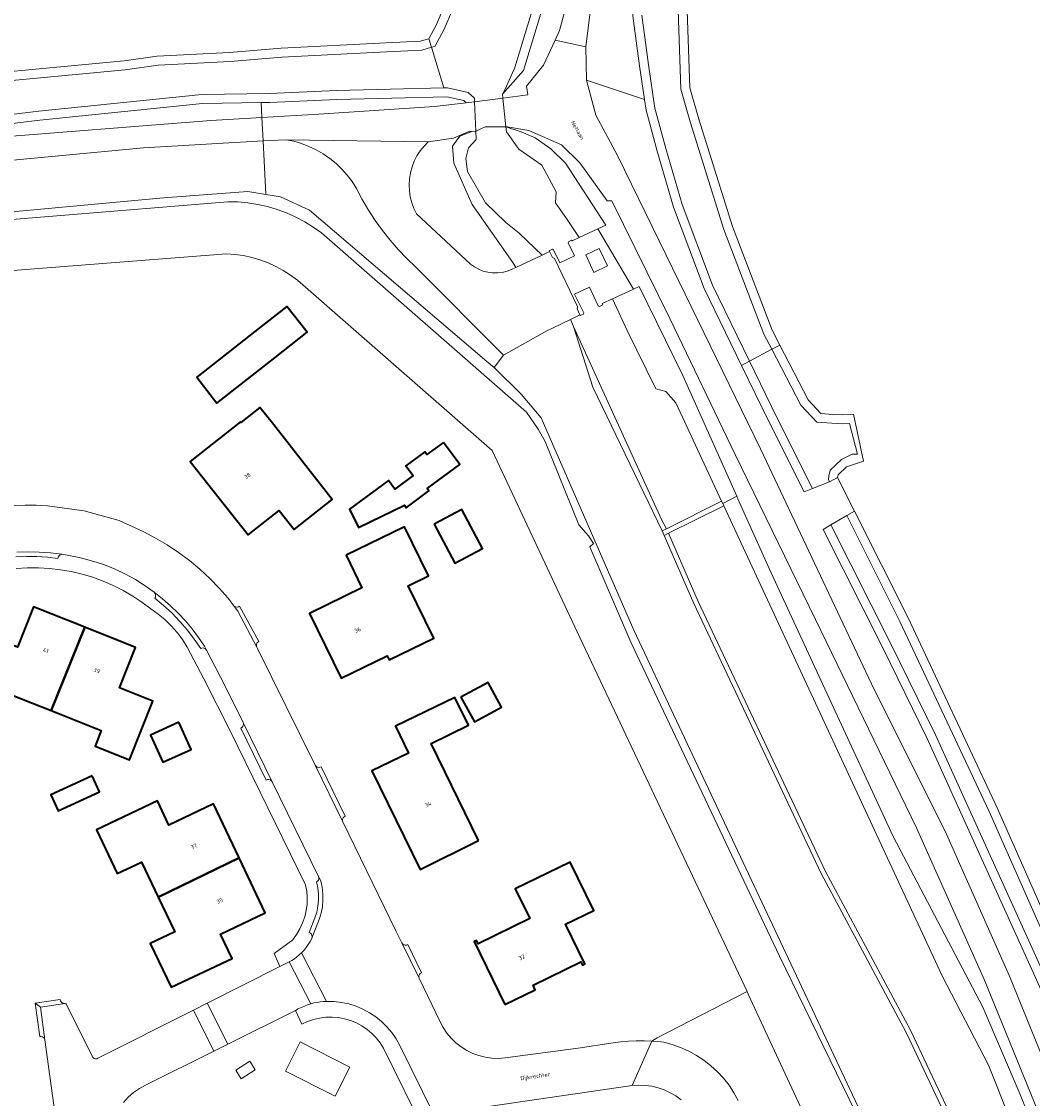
# Model space of a CAD drawing. Header units: metres. Extents: x 229229 to 231729, y 593167 to 595667.
# Tile 217 of 256: x 231338 to 231451, y 594066 to 594185. Entities that reach past the tile are written whole.
import ezdxf
from ezdxf.enums import TextEntityAlignment as Align

# ---------------------------------------------------------------- set-up
doc = ezdxf.new("R2010")
doc.units = ezdxf.units.M
for name, color, linetype, lineweight in [('B-WE-GR-BEPLANTING_CULTUUR_BOSPLANTSOEN-GV', 90, 'Continuous', 18), ('B-WE-GR-GRAS-GV', 60, 'Continuous', 13), ('B-WE-GR-GROENVOORZIENING-GV', 80, 'Continuous', 18), ('B-WE-KW-KUNSTWERK_DEK-GV', 170, 'Continuous', 18), ('B-WE-KW-KUNSTWERK_GEMAAL-GV', 170, 'Continuous', 18), ('B-WE-KW-KUNSTWERK_STUW-GV', 170, 'Continuous', 18), ('B-WE-OG-BEBOUWING-GV', 7, 'Continuous', 35), ('B-WE-OG-BEBOUWING-T18', 10, 'Continuous', 18), ('B-WE-OG-TERREIN_ERF-GV', 7, 'Continuous', 18), ('B-WE-OG-TOPOGRAFIE-T18', 10, 'Continuous', 18), ('B-WE-OG-WATER-GV', 130, 'Continuous', 18), ('B-WE-OG-WATER_SLOOT-GV', 120, 'Continuous', 18), ('B-WE-VH-ONVERHARD-GV', 252, 'Continuous', 18), ('B-WE-VH-VERHARDING_GESLOTEN-GV', 252, 'Continuous', 18), ('B-WE-VH-VERHARDING_OPEN-GV', 252, 'Continuous', 18)]:
    doc.layers.add(name, color=color, linetype=linetype, lineweight=lineweight)
doc.styles.add('NLCS-ISO-M250-T18', font='NLCS-ISO.ttf', dxfattribs={"height": 0.45})

msp = doc.modelspace()

# ---------------------------------------------------------------- linework, layer by layer
at = {"layer": 'B-WE-GR-BEPLANTING_CULTUUR_BOSPLANTSOEN-GV'}
msp.add_lwpolyline([(231252.286, 594170.9), (231261.408, 594171.835), (231282.953, 594175.107), (231295.698, 594176.487), (231303.098, 594176.552), (231312.276, 594177.203), (231321.564, 594177.918), (231325.867, 594178.701), (231349.515, 594180.936), (231353.195, 594181.462), (231361.25, 594181.874), (231366.999, 594182.36), (231378.665, 594182.958), (231382.473, 594183.14), (231383.411, 594183.404), (231384.22, 594184.902), (231385.11, 594186.999)], dxfattribs=at)
at = {"layer": 'B-WE-GR-GRAS-GV'}
for points in [[(231594.269, 594207.852), (231420.167, 594190.337), (231414.664, 594189.502), (231413.226, 594188.919), (231412.199, 594188.088), (231412.136, 594187.626), (231412.461, 594177.945), (231413.469, 594174.451), (231417.194, 594162.513), (231421.604, 594150.962), (231422.457, 594149.323), (231425.631, 594143.225), (231427.037, 594141.715), (231428.335, 594141.615), (231429.439, 594141.554), (231430.664, 594141.644), (231431.762, 594136.416), (231429.903, 594135.77), (231428.974, 594134.879), (231428.901, 594134.58), (231430.773, 594130.853), (231436.733, 594118.987), (231446.657, 594097.853), (231452.926, 594083.668)], [(231440.82, 594063.75), (231436.519, 594072.851), (231427.054, 594090.529), (231412.899, 594120.559), (231409.616, 594128.143), (231409.499, 594128.393), (231409.382, 594128.642), (231401.653, 594144.637), (231399.512, 594151.379), (231399.171, 594152.168), (231397.186, 594151.208), (231396.556, 594150.904), (231391.709, 594148.187), (231390.67, 594146.827), (231393.699, 594143.864), (231395.909, 594141.213), (231406.24, 594117.585), (231434.398, 594057.701)]]:
    msp.add_lwpolyline(points, dxfattribs=at)
at = {"layer": 'B-WE-GR-GROENVOORZIENING-GV'}
for points in [[(231451.341, 594266.693), (231419.622, 594264.383), (231393.935, 594179.864), (231391.621, 594177.226), (231391.668, 594176.773), (231394.429, 594177.179), (231394.289, 594178.132), (231396.182, 594180.455), (231397.491, 594183.246), (231397.975, 594184.316), (231401.549, 594197.551), (231407.751, 594216.727), (231412.792, 594236.304), (231415.694, 594244.558), (231417.156, 594248.913), (231418.751, 594252.226), (231421.857, 594255.652), (231425.032, 594258.472), (231429.007, 594260.847), (231432.377, 594262.116), (231436.898, 594263.249), (231443.053, 594264.044), (231466.921, 594264.098)], [(231454.002, 594261.863), (231445.23, 594261.548), (231439.16, 594261.051), (231432.764, 594259.472), (231427.664, 594257.257), (231423.702, 594253.822), (231420.059, 594248.638), (231413.486, 594228.214), (231405.924, 594202.666), (231401.596, 594188.2), (231400.887, 594182.496), (231400.943, 594178.809), (231407.414, 594176.627), (231406.866, 594180.377), (231406.11, 594185.934), (231406.071, 594189.508), (231406.592, 594191.895), (231408.074, 594193.794), (231407.334, 594195.041), (231414.463, 594222.676), (231419.782, 594241.908), (231423.6, 594247.637), (231430.484, 594254.285), (231467.886, 594256.504)], [(231452.989, 594074.37), (231449.444, 594082.223), (231438.872, 594105.54), (231433.954, 594115.568), (231427.282, 594128.797), (231428.145, 594129.306), (231429.909, 594130.346), (231430.773, 594130.853), (231428.901, 594134.58), (231428.013, 594134.12), (231426.101, 594133.361), (231425.167, 594132.99), (231421.247, 594140.822), (231418.213, 594147.053), (231414.048, 594155.608), (231410.658, 594164.651), (231408.835, 594170.907), (231407.585, 594175.456), (231407.414, 594176.627), (231400.943, 594178.809), (231402.008, 594174.918), (231404.395, 594170.401), (231409.834, 594159.337), (231420.306, 594137.794), (231432.995, 594110.922), (231440.852, 594095.244), (231448.014, 594079.091), (231452.299, 594068.609)], [(231451.224, 594064.019), (231445.235, 594078.65), (231437.689, 594095.628), (231426.423, 594118.797), (231417.507, 594137.161), (231410.27, 594152.186), (231403.794, 594165.38), (231403.276, 594165.38), (231400.203, 594169.614), (231398.173, 594171.609), (231394.545, 594173.183), (231392.119, 594173.606), (231391.991, 594173.605), (231393.684, 594173.041), (231395.267, 594172.367), (231396.996, 594171.169), (231398.61, 594169.566), (231403.108, 594162.646), (231402.226, 594162.239), (231406.181, 594155.545), (231406.82, 594155.841), (231411.675, 594145.942), (231417.693, 594132.496), (231417.812, 594132.229), (231421.283, 594124.474), (231435.068, 594094.662), (231445.064, 594075.67), (231449.191, 594065.942), (231452.893, 594056.692)], [(231204.211, 594151.864), (231353.912, 594165.69), (231363.291, 594166.392), (231365.284, 594166.077), (231364.978, 594172.029), (231351.678, 594171.273), (231337.126, 594169.898), (231332.72, 594169.445), (231309.078, 594167.453), (231309.148, 594166.871), (231296.711, 594165.963), (231296.61, 594166.401), (231280.603, 594164.871), (231254.402, 594161.44), (231229.174, 594159.279)], [(231430.119, 594053.081), (231418.953, 594077.102), (231418.82, 594077.383), (231408.813, 594072.245), (231408.215, 594071.892), (231408.88, 594071.836), (231409.548, 594071.755), (231410.504, 594071.501), (231411.436, 594071.171), (231412.338, 594070.767), (231413.205, 594070.292), (231414.03, 594069.748), (231414.809, 594069.139), (231415.536, 594068.469), (231416.207, 594067.742), (231416.816, 594066.964), (231417.361, 594066.139), (231417.838, 594065.273)], [(231383.022, 594061.686), (231378.378, 594071.104), (231378.004, 594071.693), (231377.572, 594072.241), (231377.086, 594072.741), (231376.551, 594073.189), (231375.973, 594073.58), (231375.358, 594073.909), (231374.712, 594074.173), (231374.043, 594074.37), (231373.357, 594074.496), (231372.661, 594074.552), (231371.964, 594074.536), (231371.272, 594074.448), (231370.592, 594074.29), (231369.933, 594074.063), (231369.3, 594073.769), (231368.571, 594075.276), (231361.054, 594071.538), (231359.493, 594070.762), (231351.904, 594066.988), (231351.218, 594066.601), (231350.573, 594066.147), (231349.978, 594065.63), (231349.437, 594065.057)]]:
    msp.add_lwpolyline(points, dxfattribs=at)
for points in [[(231364.844, 594174.635), (231364.758, 594176.304), (231358.224, 594176.194), (231340.157, 594174.342), (231331.828, 594173.338), (231311.918, 594171.562), (231294.667, 594171.114), (231279.626, 594169.318), (231269.241, 594167.405), (231262.845, 594166.761), (231236.276, 594163.947), (231220.866, 594163.669), (231201.643, 594161.632), (231200.754, 594161.609), (231200.754, 594160.586), (231200.752, 594160.261), (231229.341, 594161.897), (231255.54, 594164.232), (231275.621, 594166.855), (231290.722, 594168.86), (231307.298, 594169.918), (231333.716, 594172.303), (231359.178, 594174.31)], [(231364.758, 594176.304), (231364.844, 594174.635), (231371.172, 594174.997), (231384.04, 594175.85), (231387.57, 594176.277), (231387.304, 594176.517), (231385.407, 594176.952), (231373.186, 594176.656), (231365.716, 594176.32)], [(231388.247, 594164.962), (231386.201, 594169.548), (231386.047, 594171.458), (231386.868, 594172.578), (231388.206, 594173.077), (231387.978, 594173.107), (231386.166, 594172.344), (231383.358, 594171.949), (231382.886, 594171.467), (231382.466, 594170.939), (231382.102, 594170.371), (231381.797, 594169.77), (231381.555, 594169.14), (231381.378, 594168.489), (231381.269, 594167.823), (231381.227, 594167.15), (231381.254, 594166.476), (231381.35, 594165.808), (231381.513, 594165.154), (231381.741, 594164.519), (231382.033, 594163.911), (231388.059, 594158.335), (231388.495, 594158.019), (231388.967, 594157.759), (231389.467, 594157.559), (231389.987, 594157.421), (231390.521, 594157.349), (231391.059, 594157.342), (231391.595, 594157.402), (231392.119, 594157.527), (231392.623, 594157.715), (231393.101, 594157.963), (231392.774, 594158.505)], [(231375.368, 594166.749), (231374.885, 594167.504), (231374.343, 594168.218), (231373.746, 594168.887), (231373.098, 594169.507), (231372.403, 594170.072), (231371.664, 594170.581), (231370.888, 594171.03), (231370.079, 594171.416), (231369.242, 594171.736), (231368.382, 594171.989), (231367.504, 594172.172), (231364.978, 594172.029), (231365.284, 594166.077), (231366.928, 594165.818), (231370.127, 594164.32), (231389.862, 594147.5), (231390.67, 594146.827), (231391.709, 594148.187), (231381.968, 594157.992), (231380.971, 594158.944), (231380.02, 594159.942), (231379.116, 594160.982), (231378.261, 594162.063), (231377.457, 594163.183), (231376.706, 594164.339), (231376.009, 594165.529)], [(231369.11, 594071.812), (231374.613, 594068.993), (231373.001, 594065.768), (231367.471, 594068.532)], [(231361.933, 594068.665), (231363.49, 594069.658), (231364.102, 594068.688), (231362.541, 594067.702)]]:
    msp.add_lwpolyline(points, close=True, dxfattribs=at)
at = {"layer": 'B-WE-KW-KUNSTWERK_DEK-GV'}
msp.add_lwpolyline([(231388.502, 594176.39), (231388.645, 594173.105), (231389.697, 594173.594), (231391.991, 594173.605), (231391.668, 594176.773)], close=True, dxfattribs=at)
at = {"layer": 'B-WE-KW-KUNSTWERK_GEMAAL-GV'}
msp.add_lwpolyline([(231400.872, 594159.369), (231401.771, 594157.406), (231403.285, 594158.132), (231402.381, 594160.072)], close=True, dxfattribs=at)
at = {"layer": 'B-WE-KW-KUNSTWERK_STUW-GV'}
msp.add_lwpolyline([(231409.382, 594128.642), (231409.499, 594128.393), (231409.616, 594128.143), (231410.095, 594128.382), (231416.228, 594131.439), (231416.112, 594131.689), (231415.996, 594131.939), (231409.843, 594128.872)], close=True, dxfattribs=at)
at = {"layer": 'B-WE-OG-BEBOUWING-GV'}
for points in [[(231366.325, 594147.953), (231369.888, 594150.753), (231367.632, 594153.624), (231364.069, 594150.824), (231357.604, 594145.74), (231359.84, 594142.857)], [(231369.328, 594136.409), (231366.164, 594140.433), (231364.634, 594142.379), (231362.508, 594140.707), (231362.458, 594140.77), (231356.875, 594136.379), (231363.308, 594128.201), (231366.77, 594130.924), (231368.443, 594128.809), (231372.672, 594132.157)], [(231385.058, 594138.484), (231383.212, 594137.129), (231382.975, 594137.453), (231380.854, 594135.895), (231381.664, 594134.792), (231379.637, 594133.303), (231378.944, 594134.247), (231374.601, 594131.058), (231375.599, 594129.013), (231380.697, 594131.501), (231380.896, 594131.23), (231383.434, 594133.093), (231383.229, 594133.372), (231386.856, 594136.036)], [(231384.011, 594129.382), (231386.305, 594125.061), (231389.397, 594126.703), (231387.103, 594131.024)], [(231374.213, 594125.946), (231375.979, 594122.319), (231370.149, 594119.468), (231373.653, 594112.278), (231378.79, 594114.746), (231379.007, 594114.295), (231383.965, 594116.697), (231381.136, 594122.551), (231383.377, 594123.637), (231380.722, 594129.081)], [(231345.134, 594117.937), (231339.444, 594120.201), (231337.659, 594115.716), (231333.935, 594117.198), (231331.337, 594110.669), (231335.33, 594109.061), (231336.009, 594110.777), (231341.39, 594108.648)], [(231345.134, 594117.937), (231341.39, 594108.648), (231346.984, 594106.435), (231346.301, 594104.709), (231350.102, 594103.194), (231352.699, 594109.709), (231348.994, 594111.199), (231350.786, 594115.687)], [(231386.991, 594110.163), (231388.488, 594107.386), (231391.515, 594109.017), (231390.019, 594111.794)], [(231388.963, 594094.185), (231383.665, 594105.008), (231387.818, 594107.041), (231386.308, 594110.124), (231379.728, 594106.903), (231381.175, 594103.935), (231377.086, 594101.934), (231382.438, 594090.992)], [(231355.608, 594107.361), (231352.443, 594105.925), (231353.813, 594102.906), (231356.978, 594104.342)], [(231345.962, 594101.381), (231341.365, 594099.281), (231342.176, 594097.505), (231346.773, 594099.605)], [(231353.309, 594087.902), (231362.33, 594092.254), (231359.478, 594098.271), (231354.508, 594095.905), (231353.218, 594098.616), (231346.441, 594095.389), (231348.758, 594090.518), (231351.463, 594091.799)], [(231362.33, 594092.254), (231353.309, 594087.902), (231355.143, 594084.033), (231352.435, 594082.75), (231354.744, 594077.872), (231361.53, 594081.08), (231360.247, 594083.795), (231365.224, 594086.147)], [(231391.87, 594075.956), (231395.268, 594077.591), (231395.014, 594078.112), (231400.329, 594080.703), (231400.504, 594080.344), (231400.77, 594080.476), (231398.632, 594084.88), (231401.781, 594086.412), (231399.145, 594091.806), (231393.036, 594088.831), (231394.653, 594085.517), (231388.905, 594082.713), (231388.725, 594083.081), (231388.455, 594082.951)]]:
    msp.add_lwpolyline(points, close=True, dxfattribs=at)
at = {"layer": 'B-WE-OG-TERREIN_ERF-GV'}
for points in [[(231403.853, 594154.466), (231406.181, 594155.545), (231402.226, 594162.239), (231400.155, 594161.283), (231399.359, 594160.915), (231399.301, 594160.975), (231398.947, 594160.823), (231398.912, 594160.697), (231399.625, 594159.237), (231397.994, 594158.457), (231397.291, 594159.93), (231397.167, 594159.978), (231396.815, 594159.801), (231396.834, 594159.721), (231397.165, 594159.064), (231397.409, 594158.964), (231399.975, 594153.616), (231399.916, 594153.357), (231400.216, 594152.673), (231400.267, 594152.601), (231400.622, 594152.744), (231400.677, 594152.919), (231399.63, 594154.984), (231401.295, 594155.781), (231402.261, 594153.694), (231402.412, 594153.616), (231402.769, 594153.801), (231402.701, 594153.932)], [(231400.872, 594159.369), (231402.381, 594160.072), (231403.285, 594158.132), (231401.771, 594157.406)], [(231364.069, 594150.824), (231367.632, 594153.624), (231369.888, 594150.753), (231366.325, 594147.953), (231359.84, 594142.857), (231357.604, 594145.74)], [(231356.875, 594136.379), (231362.458, 594140.77), (231362.508, 594140.707), (231364.634, 594142.379), (231366.164, 594140.433), (231369.328, 594136.409), (231372.672, 594132.157), (231368.443, 594128.809), (231366.77, 594130.924), (231363.308, 594128.201)], [(231385.058, 594138.484), (231386.856, 594136.036), (231383.229, 594133.372), (231383.434, 594133.093), (231380.896, 594131.23), (231380.697, 594131.501), (231375.599, 594129.013), (231374.601, 594131.058), (231378.944, 594134.247), (231379.637, 594133.303), (231381.664, 594134.792), (231380.854, 594135.895), (231382.975, 594137.453), (231383.212, 594137.129)], [(231384.011, 594129.382), (231387.103, 594131.024), (231389.397, 594126.703), (231386.305, 594125.061)], [(231374.213, 594125.946), (231380.722, 594129.081), (231383.377, 594123.637), (231381.136, 594122.551), (231383.965, 594116.697), (231379.007, 594114.295), (231378.79, 594114.746), (231373.653, 594112.278), (231370.149, 594119.468), (231375.979, 594122.319)], [(231341.39, 594108.648), (231336.009, 594110.777), (231335.33, 594109.061), (231331.337, 594110.669), (231333.935, 594117.198), (231337.659, 594115.716), (231339.444, 594120.201), (231345.134, 594117.937), (231350.786, 594115.687), (231348.994, 594111.199), (231352.699, 594109.709), (231350.102, 594103.194), (231346.301, 594104.709), (231346.984, 594106.435)], [(231386.991, 594110.163), (231390.019, 594111.794), (231391.515, 594109.017), (231388.488, 594107.386)], [(231386.308, 594110.124), (231387.818, 594107.041), (231383.665, 594105.008), (231388.963, 594094.185), (231382.438, 594090.992), (231377.086, 594101.934), (231381.175, 594103.935), (231379.728, 594106.903)], [(231352.443, 594105.925), (231355.608, 594107.361), (231356.978, 594104.342), (231353.813, 594102.906)], [(231341.365, 594099.281), (231345.962, 594101.381), (231346.773, 594099.605), (231342.176, 594097.505)], [(231346.441, 594095.389), (231353.218, 594098.616), (231354.508, 594095.905), (231359.478, 594098.271), (231362.33, 594092.254), (231365.224, 594086.147), (231360.247, 594083.795), (231361.53, 594081.08), (231354.744, 594077.872), (231352.435, 594082.75), (231355.143, 594084.033), (231353.309, 594087.902), (231351.463, 594091.799), (231348.758, 594090.518)], [(231388.455, 594082.951), (231388.725, 594083.081), (231388.905, 594082.713), (231394.653, 594085.517), (231393.036, 594088.831), (231399.145, 594091.806), (231401.781, 594086.412), (231398.632, 594084.88), (231400.77, 594080.476), (231400.504, 594080.344), (231400.329, 594080.703), (231395.014, 594078.112), (231395.268, 594077.591), (231391.87, 594075.956)]]:
    msp.add_lwpolyline(points, close=True, dxfattribs=at)
for points in [[(231337.264, 594131.472), (231338.505, 594131.517), (231339.745, 594131.501), (231340.984, 594131.423), (231345.09, 594130.872), (231348.963, 594129.814), (231351.698, 594128.56), (231353.028, 594127.853), (231354.32, 594127.08), (231355.571, 594126.241), (231356.777, 594125.341), (231357.937, 594124.38), (231359.046, 594123.361), (231360.102, 594122.288), (231361.102, 594121.162), (231361.701, 594120.343), (231361.812, 594120.244), (231361.948, 594120.184), (231362.096, 594120.168), (231362.241, 594120.2), (231362.37, 594120.275), (231364.517, 594116.339), (231364.393, 594116.256), (231364.301, 594116.139), (231364.25, 594115.999), (231364.245, 594115.85), (231364.286, 594115.707), (231364.372, 594115.545), (231370.788, 594102.576), (231370.88, 594102.459), (231371.003, 594102.377), (231371.146, 594102.336), (231371.294, 594102.342), (231371.433, 594102.393), (231374.108, 594096.908), (231373.982, 594096.829), (231373.886, 594096.715), (231373.83, 594096.577), (231373.819, 594096.429), (231373.855, 594096.284), (231379.803, 594084.083), (231380.427, 594082.798), (231380.518, 594082.681), (231380.642, 594082.597), (231380.785, 594082.556), (231380.933, 594082.561), (231381.073, 594082.612), (231382.589, 594079.49), (231382.463, 594079.411), (231382.367, 594079.298), (231382.311, 594079.16), (231382.3, 594079.011), (231382.336, 594078.867), (231384.681, 594074.038), (231385.024, 594073.386), (231385.434, 594072.774), (231385.906, 594072.208), (231386.434, 594071.694), (231387.013, 594071.238), (231387.637, 594070.846), (231388.298, 594070.521), (231388.99, 594070.267), (231389.704, 594070.087), (231390.434, 594069.983), (231391.17, 594069.955), (231391.905, 594070.005), (231400.031, 594071.088), (231403.945, 594071.701), (231404.794, 594071.816), (231405.647, 594071.892), (231406.503, 594071.93), (231407.359, 594071.93), (231408.215, 594071.892), (231408.813, 594072.245), (231418.82, 594077.383), (231400.229, 594116.798), (231391.588, 594135.229), (231390.461, 594137.574), (231368.794, 594156.539), (231368.033, 594157.11), (231367.232, 594157.625), (231366.396, 594158.081), (231365.529, 594158.474), (231364.636, 594158.805), (231363.722, 594159.07), (231362.791, 594159.268), (231361.848, 594159.398), (231360.898, 594159.46), (231338.598, 594157.746), (231324.64, 594156.622)], [(231341.973, 594062.875), (231340.707, 594072.026), (231340.656, 594072.166), (231340.565, 594072.283), (231340.442, 594072.367), (231340.299, 594072.409), (231340.15, 594072.404), (231339.639, 594076.096), (231342.412, 594076.508), (231342.449, 594076.364), (231342.528, 594076.238), (231342.643, 594076.143), (231342.781, 594076.088), (231342.93, 594076.079), (231343.017, 594076.092), (231345.987, 594070.144), (231346.071, 594070.026), (231346.189, 594069.942), (231346.329, 594069.904), (231346.473, 594069.914), (231346.606, 594069.973), (231357.221, 594075.332), (231358.777, 594076.118), (231366.835, 594080.186), (231366.2, 594081.62), (231368.286, 594083.166), (231368.713, 594083.747), (231369.08, 594084.369), (231369.381, 594085.024), (231369.615, 594085.707), (231369.779, 594086.409), (231369.872, 594087.125), (231369.891, 594087.846), (231369.838, 594088.566), (231369.712, 594089.276), (231361.302, 594106.395), (231358.402, 594112.177), (231356.545, 594115.726), (231356.015, 594116.558), (231355.422, 594117.347), (231354.769, 594118.086), (231354.06, 594118.772), (231353.299, 594119.4), (231352.491, 594119.967), (231351.508, 594120.712), (231350.483, 594121.397), (231349.418, 594122.019), (231348.318, 594122.577), (231347.187, 594123.068), (231346.028, 594123.49), (231344.846, 594123.842), (231343.645, 594124.123), (231342.43, 594124.331), (231341.204, 594124.466), (231339.978, 594124.534), (231338.75, 594124.538), (231337.523, 594124.479)]]:
    msp.add_lwpolyline(points, dxfattribs=at)
at = {"layer": 'B-WE-OG-WATER-GV'}
for points in [[(231386.037, 594186.625), (231385.122, 594184.468), (231384.09, 594182.557), (231383.707, 594182.449), (231385.1, 594177.944), (231385.508, 594177.954), (231387.78, 594177.433), (231388.484, 594176.799), (231388.502, 594176.39), (231388.645, 594173.105), (231388.685, 594172.188), (231387.844, 594171.249), (231387.527, 594170.066), (231387.722, 594168.639), (231389.706, 594165.16), (231391.983, 594162.956), (231393.477, 594161.761), (231395.231, 594160.118), (231396.014, 594159.335), (231396.834, 594159.721), (231396.815, 594159.801), (231397.167, 594159.978), (231397.291, 594159.93), (231397.994, 594158.457), (231399.625, 594159.237), (231398.912, 594160.697), (231398.947, 594160.823), (231399.301, 594160.975), (231399.359, 594160.915), (231400.155, 594161.283), (231398.813, 594163.274), (231397.521, 594165.164), (231397.574, 594166.381), (231395.974, 594169.348), (231393.436, 594171.119), (231392.048, 594173.043), (231391.991, 594173.605), (231391.668, 594176.773), (231391.621, 594177.226), (231391.899, 594177.803), (231392.997, 594180.218), (231421.477, 594273.923)], [(231407.11, 594186.007), (231407.856, 594180.517), (231408.566, 594175.661), (231409.798, 594171.18), (231411.608, 594164.967), (231414.967, 594156.003), (231419.096, 594147.525), (231421.576, 594148.851), (231420.691, 594150.552), (231416.248, 594162.186), (231412.511, 594174.164), (231411.466, 594177.786), (231411.134, 594187.677)], [(231331.724, 594174.333), (231340.046, 594175.336), (231358.165, 594177.193), (231365.685, 594177.319), (231373.151, 594177.656), (231385.1, 594177.944), (231383.707, 594182.449), (231382.634, 594182.146), (231378.715, 594181.959), (231367.067, 594181.362), (231361.318, 594180.876), (231353.292, 594180.465), (231349.633, 594179.943), (231326.004, 594177.709)], [(231430.894, 594063.968), (231422.443, 594081.327), (231405.9, 594116.283), (231401.316, 594126.888), (231401.746, 594127.239), (231401.178, 594128.109), (231400.093, 594129.33), (231396.365, 594138.587), (231395.586, 594139.973), (231394.268, 594141.838), (231371.476, 594161.79), (231370.565, 594162.442), (231369.613, 594163.031), (231368.624, 594163.557), (231367.602, 594164.015), (231366.552, 594164.404), (231365.478, 594164.723), (231364.386, 594164.969), (231363.279, 594165.143), (231362.164, 594165.242), (231361.044, 594165.267), (231297.625, 594160.067), (231267.366, 594157.193), (231241.912, 594154.824)], [(231241.502, 594148.422), (231279.694, 594152.223), (231286.893, 594152.899), (231314.096, 594155.707), (231324.64, 594156.622), (231338.598, 594157.746), (231360.898, 594159.46), (231361.848, 594159.398), (231362.791, 594159.268), (231363.722, 594159.07), (231364.636, 594158.805), (231365.529, 594158.474), (231366.396, 594158.081), (231367.232, 594157.625), (231368.033, 594157.11), (231368.794, 594156.539), (231390.461, 594137.574), (231391.588, 594135.229), (231400.229, 594116.798), (231418.82, 594077.383), (231418.953, 594077.102), (231430.119, 594053.081)], [(231454.251, 594046.519), (231449.995, 594058.429), (231445.683, 594069.213), (231440.522, 594079.148), (231416.228, 594131.439), (231410.095, 594128.382), (231413.386, 594120.779), (231427.532, 594090.769), (231436.997, 594073.092), (231441.307, 594063.97), (231442.502, 594061.207), (231443.142, 594059.588), (231447.944, 594044.897), (231450.2, 594034.676), (231452.054, 594024.747)], [(231429.909, 594130.346), (231428.145, 594129.306), (231434.849, 594116.014), (231439.777, 594105.967), (231450.355, 594082.635), (231453.902, 594074.777)], [(231452.019, 594083.246), (231445.747, 594097.438), (231435.833, 594118.55), (231429.909, 594130.346)]]:
    msp.add_lwpolyline(points, dxfattribs=at)
for points in [[(231403.853, 594154.466), (231402.701, 594153.932), (231402.769, 594153.801), (231402.412, 594153.616), (231402.261, 594153.694), (231401.295, 594155.781), (231399.63, 594154.984), (231400.677, 594152.919), (231400.622, 594152.744), (231400.267, 594152.601), (231400.216, 594152.673), (231399.171, 594152.168), (231399.512, 594151.379), (231409.303, 594129.927), (231409.843, 594128.872), (231415.996, 594131.939), (231410.907, 594142.899), (231409.787, 594144.169), (231408.667, 594144.468), (231405.479, 594150.935)], [(231430.225, 594140.609), (231429.448, 594140.552), (231428.269, 594140.617), (231426.571, 594140.748), (231424.807, 594142.643), (231421.576, 594148.851), (231419.096, 594147.525), (231422.144, 594141.264), (231426.101, 594133.361), (231428.013, 594134.12), (231427.887, 594134.372), (231427.911, 594134.759), (231428.077, 594135.404), (231429.325, 594136.601), (231430.509, 594137.176), (231431.106, 594137.181)]]:
    msp.add_lwpolyline(points, close=True, dxfattribs=at)
at = {"layer": 'B-WE-OG-WATER_SLOOT-GV'}
for points in [[(231449.874, 594373.757), (231446.609, 594360.26), (231441.785, 594343.347), (231421.477, 594273.923), (231392.997, 594180.218), (231391.899, 594177.803), (231391.621, 594177.226), (231393.935, 594179.864), (231419.622, 594264.383), (231422.433, 594273.63), (231443.268, 594344.707), (231449.509, 594368.827)], [(231729.346, 594222.61), (231691.499, 594218.618), (231594.169, 594208.847), (231420.042, 594191.33), (231414.398, 594190.473), (231412.713, 594189.79), (231411.262, 594188.616), (231411.134, 594187.677), (231411.466, 594177.786), (231412.511, 594174.164), (231416.248, 594162.186), (231420.691, 594150.552), (231421.576, 594148.851), (231422.457, 594149.323)], [(231422.457, 594149.323), (231421.604, 594150.962), (231417.194, 594162.513), (231413.469, 594174.451), (231412.461, 594177.945), (231412.136, 594187.626), (231412.199, 594188.088), (231413.226, 594188.919), (231414.664, 594189.502), (231420.167, 594190.337), (231594.269, 594207.852), (231691.602, 594217.623), (231729.346, 594221.605)], [(231406.11, 594185.934), (231406.866, 594180.377), (231407.414, 594176.627), (231407.585, 594175.456), (231408.835, 594170.907), (231410.658, 594164.651), (231414.048, 594155.608), (231418.213, 594147.053), (231419.096, 594147.525), (231414.967, 594156.003), (231411.608, 594164.967), (231409.798, 594171.18), (231408.566, 594175.661), (231407.856, 594180.517), (231407.11, 594186.007)], [(231326.004, 594177.709), (231349.633, 594179.943), (231353.292, 594180.465), (231361.318, 594180.876), (231367.067, 594181.362), (231378.715, 594181.959), (231382.634, 594182.146), (231383.707, 594182.449), (231383.411, 594183.404), (231382.473, 594183.14), (231378.665, 594182.958), (231366.999, 594182.36), (231361.25, 594181.874), (231353.195, 594181.462), (231349.515, 594180.936), (231325.867, 594178.701)], [(231331.828, 594173.338), (231340.157, 594174.342), (231358.224, 594176.194), (231364.758, 594176.304), (231365.716, 594176.32), (231373.186, 594176.656), (231385.407, 594176.952), (231387.304, 594176.517), (231387.57, 594176.277), (231388.502, 594176.39), (231388.484, 594176.799), (231387.78, 594177.433), (231385.508, 594177.954), (231385.1, 594177.944), (231373.151, 594177.656), (231365.685, 594177.319), (231358.165, 594177.193), (231340.046, 594175.336), (231331.724, 594174.333)], [(231450.866, 593984.299), (231447.162, 594004.539), (231442.601, 594029.104), (231439.537, 594042.242), (231439.001, 594044.511), (231438.398, 594046.763), (231437.729, 594048.996), (231436.993, 594051.208), (231436.192, 594053.398), (231435.327, 594055.563), (231434.398, 594057.701), (231406.24, 594117.585), (231395.909, 594141.213), (231393.699, 594143.864), (231390.67, 594146.827), (231389.862, 594147.5), (231370.127, 594164.32), (231366.928, 594165.818), (231365.284, 594166.077), (231363.291, 594166.392), (231353.912, 594165.69), (231204.211, 594151.864)], [(231241.912, 594154.824), (231267.366, 594157.193), (231297.625, 594160.067), (231361.044, 594165.267), (231362.164, 594165.242), (231363.279, 594165.143), (231364.386, 594164.969), (231365.478, 594164.723), (231366.552, 594164.404), (231367.602, 594164.015), (231368.624, 594163.557), (231369.613, 594163.031), (231370.565, 594162.442), (231371.476, 594161.79), (231394.268, 594141.838), (231395.586, 594139.973), (231396.365, 594138.587), (231400.093, 594129.33), (231401.178, 594128.109), (231401.746, 594127.239), (231401.316, 594126.888), (231405.9, 594116.283), (231422.443, 594081.327), (231430.894, 594063.968)], [(231452.893, 594056.692), (231449.191, 594065.942), (231445.064, 594075.67), (231435.068, 594094.662), (231421.283, 594124.474), (231417.812, 594132.229), (231417.693, 594132.496), (231416.112, 594131.689), (231416.228, 594131.439), (231440.522, 594079.148), (231445.683, 594069.213), (231449.995, 594058.429), (231454.251, 594046.519)], [(231452.926, 594083.668), (231446.657, 594097.853), (231436.733, 594118.987), (231430.773, 594130.853), (231429.909, 594130.346)], [(231428.145, 594129.306), (231427.282, 594128.797), (231433.954, 594115.568), (231438.872, 594105.54), (231449.444, 594082.223), (231452.989, 594074.37)], [(231453.902, 594074.777), (231450.355, 594082.635), (231439.777, 594105.967), (231434.849, 594116.014), (231428.145, 594129.306)], [(231429.909, 594130.346), (231435.833, 594118.55), (231445.747, 594097.438), (231452.019, 594083.246)], [(231452.054, 594024.747), (231450.2, 594034.676), (231447.944, 594044.897), (231443.142, 594059.588), (231442.502, 594061.207), (231441.307, 594063.97), (231436.997, 594073.092), (231427.532, 594090.769), (231413.386, 594120.779), (231410.095, 594128.382), (231409.616, 594128.143), (231412.899, 594120.559), (231427.054, 594090.529), (231436.519, 594072.851), (231440.82, 594063.75), (231442.008, 594061.002), (231442.639, 594059.406), (231447.427, 594044.756), (231449.676, 594034.569), (231451.528, 594024.648)]]:
    msp.add_lwpolyline(points, dxfattribs=at)
for points in [[(231432.33, 594349.532), (231431.744, 594346.636), (231425.605, 594325.8), (231411.163, 594277.202), (231390.071, 594197.343), (231387.29, 594192.684), (231385.11, 594186.999), (231384.22, 594184.902), (231383.411, 594183.404), (231383.707, 594182.449), (231384.09, 594182.557), (231385.122, 594184.468), (231386.037, 594186.625), (231388.193, 594192.246), (231391.002, 594196.952), (231412.126, 594276.932), (231426.564, 594325.517), (231432.715, 594346.395), (231433.35, 594349.532), (231432.957, 594351.463), (231432.858, 594351.659)], [(231403.108, 594162.646), (231398.61, 594169.566), (231396.996, 594171.169), (231395.267, 594172.367), (231393.684, 594173.041), (231391.991, 594173.605), (231392.048, 594173.043), (231393.436, 594171.119), (231395.974, 594169.348), (231397.574, 594166.381), (231397.521, 594165.164), (231398.813, 594163.274), (231400.155, 594161.283), (231402.226, 594162.239)], [(231388.206, 594173.077), (231386.868, 594172.578), (231386.047, 594171.458), (231386.201, 594169.548), (231388.247, 594164.962), (231392.774, 594158.505), (231393.101, 594157.963), (231396.014, 594159.335), (231395.231, 594160.118), (231393.477, 594161.761), (231391.983, 594162.956), (231389.706, 594165.16), (231387.722, 594168.639), (231387.527, 594170.066), (231387.844, 594171.249), (231388.685, 594172.188), (231388.645, 594173.105), (231388.503, 594173.039)], [(231415.996, 594131.939), (231416.112, 594131.689), (231417.693, 594132.496), (231411.675, 594145.942), (231406.82, 594155.841), (231406.181, 594155.545), (231403.853, 594154.466), (231405.479, 594150.935), (231408.667, 594144.468), (231409.787, 594144.169), (231410.907, 594142.899)], [(231399.512, 594151.379), (231401.653, 594144.637), (231409.382, 594128.642), (231409.843, 594128.872), (231409.303, 594129.927)], [(231421.576, 594148.851), (231424.807, 594142.643), (231426.571, 594140.748), (231428.269, 594140.617), (231429.448, 594140.552), (231430.225, 594140.609), (231431.106, 594137.181), (231430.509, 594137.176), (231429.325, 594136.601), (231428.077, 594135.404), (231427.911, 594134.759), (231427.887, 594134.372), (231428.013, 594134.12), (231428.901, 594134.58), (231428.974, 594134.879), (231429.903, 594135.77), (231431.762, 594136.416), (231430.664, 594141.644), (231429.439, 594141.554), (231428.335, 594141.615), (231427.037, 594141.715), (231425.631, 594143.225), (231422.457, 594149.323)], [(231426.101, 594133.361), (231422.144, 594141.264), (231419.096, 594147.525), (231418.213, 594147.053), (231421.247, 594140.822), (231425.167, 594132.99)]]:
    msp.add_lwpolyline(points, close=True, dxfattribs=at)
at = {"layer": 'B-WE-VH-ONVERHARD-GV'}
msp.add_lwpolyline([(231401.549, 594197.551), (231397.975, 594184.316), (231397.491, 594183.246), (231400.887, 594182.496), (231401.596, 594188.2)], dxfattribs=at)
at = {"layer": 'B-WE-VH-VERHARDING_GESLOTEN-GV'}
for points in [[(231452.299, 594068.609), (231448.014, 594079.091), (231440.852, 594095.244), (231432.995, 594110.922), (231420.306, 594137.794), (231409.834, 594159.337), (231404.395, 594170.401), (231402.008, 594174.918), (231400.943, 594178.809), (231400.887, 594182.496), (231397.491, 594183.246), (231396.182, 594180.455), (231394.289, 594178.132), (231394.429, 594177.179), (231391.668, 594176.773), (231391.991, 594173.605), (231392.119, 594173.606), (231394.545, 594173.183), (231398.173, 594171.609), (231400.203, 594169.614), (231403.276, 594165.38), (231403.794, 594165.38), (231410.27, 594152.186), (231417.507, 594137.161), (231426.423, 594118.797), (231437.689, 594095.628), (231445.235, 594078.65), (231451.224, 594064.019)], [(231229.174, 594159.279), (231254.402, 594161.44), (231280.603, 594164.871), (231296.61, 594166.401), (231296.711, 594165.963), (231309.148, 594166.871), (231309.078, 594167.453), (231332.72, 594169.445), (231337.126, 594169.898), (231351.678, 594171.273), (231364.978, 594172.029), (231364.844, 594174.635), (231359.178, 594174.31), (231333.716, 594172.303), (231307.298, 594169.918), (231290.722, 594168.86), (231275.621, 594166.855), (231255.54, 594164.232), (231229.341, 594161.897)], [(231337.575, 594126.282), (231338.828, 594126.312), (231340.082, 594126.281), (231341.332, 594126.191), (231342.577, 594126.04), (231343.548, 594125.877), (231344.513, 594125.679), (231345.469, 594125.445), (231346.417, 594125.177), (231347.354, 594124.875), (231348.522, 594124.386), (231349.662, 594123.835), (231350.77, 594123.223), (231351.843, 594122.551), (231352.878, 594121.822), (231353.801, 594121.094), (231354.686, 594120.32), (231355.53, 594119.502), (231356.332, 594118.641), (231357.088, 594117.741), (231357.797, 594116.804), (231358.458, 594115.831), (231358.688, 594115.385), (231360.76, 594111.368), (231362.746, 594107.327), (231365.983, 594100.742), (231371.162, 594090.205), (231371.399, 594089.723), (231371.556, 594089.009), (231371.638, 594088.282), (231371.643, 594087.551), (231371.572, 594086.823), (231371.426, 594086.106), (231371.206, 594085.409), (231370.587, 594083.824), (231370.551, 594083.72), (231370.513, 594083.616), (231370.473, 594083.513), (231370.431, 594083.411), (231370.386, 594083.31), (231370.211, 594082.955), (231370.01, 594082.615), (231369.784, 594082.29), (231369.535, 594081.982), (231369.264, 594081.694), (231372.043, 594076.306), (231372.878, 594076.287), (231373.708, 594076.189), (231374.524, 594076.014), (231375.321, 594075.762), (231376.09, 594075.437), (231376.826, 594075.041), (231377.521, 594074.578), (231378.169, 594074.051), (231378.765, 594073.465), (231379.303, 594072.826), (231379.778, 594072.139), (231380.187, 594071.411), (231383.97, 594063.698), (231406.031, 594066.943), (231408.215, 594071.892), (231407.359, 594071.93), (231406.503, 594071.93), (231405.647, 594071.892), (231404.794, 594071.816), (231403.945, 594071.701), (231400.031, 594071.088), (231391.905, 594070.005), (231391.17, 594069.955), (231390.434, 594069.983), (231389.704, 594070.087), (231388.99, 594070.267), (231388.298, 594070.521), (231387.637, 594070.846), (231387.013, 594071.238), (231386.434, 594071.694), (231385.906, 594072.208), (231385.434, 594072.774), (231385.024, 594073.386), (231384.681, 594074.038), (231382.336, 594078.867), (231380.427, 594082.798), (231379.803, 594084.083), (231373.855, 594096.284), (231370.788, 594102.576), (231364.372, 594115.545), (231364.286, 594115.707), (231362.154, 594119.724), (231361.701, 594120.343), (231361.102, 594121.162), (231360.102, 594122.288), (231359.046, 594123.361), (231357.937, 594124.38), (231356.777, 594125.341), (231355.571, 594126.241), (231354.32, 594127.08), (231353.028, 594127.853), (231351.698, 594128.56), (231348.963, 594129.814), (231345.09, 594130.872), (231340.984, 594131.423), (231339.745, 594131.501), (231338.505, 594131.517), (231337.264, 594131.472)], [(231417.838, 594065.273), (231417.361, 594066.139), (231416.816, 594066.964), (231416.207, 594067.742), (231415.536, 594068.469), (231414.809, 594069.139), (231414.03, 594069.748), (231413.205, 594070.292), (231412.338, 594070.767), (231411.436, 594071.171), (231410.504, 594071.501), (231409.548, 594071.755), (231408.88, 594071.836), (231408.215, 594071.892), (231406.031, 594066.943), (231406.76, 594066.982), (231407.49, 594066.951), (231408.213, 594066.85), (231408.924, 594066.68), (231409.615, 594066.444), (231410.28, 594066.142), (231410.914, 594065.779), (231411.509, 594065.356)]]:
    msp.add_lwpolyline(points, dxfattribs=at)
for points in [[(231388.503, 594173.039), (231388.645, 594173.105), (231388.502, 594176.39), (231387.57, 594176.277), (231384.04, 594175.85), (231371.172, 594174.997), (231364.844, 594174.635), (231364.978, 594172.029), (231367.504, 594172.172), (231383.358, 594171.949), (231386.166, 594172.344), (231387.978, 594173.107), (231388.206, 594173.077)], [(231388.502, 594176.39), (231388.645, 594173.105), (231389.697, 594173.594), (231391.991, 594173.605), (231391.668, 594176.773)], [(231383.358, 594171.949), (231367.504, 594172.172), (231368.382, 594171.989), (231369.242, 594171.736), (231370.079, 594171.416), (231370.888, 594171.03), (231371.664, 594170.581), (231372.403, 594170.072), (231373.098, 594169.507), (231373.746, 594168.887), (231374.343, 594168.218), (231374.885, 594167.504), (231375.368, 594166.749), (231376.009, 594165.529), (231376.706, 594164.339), (231377.457, 594163.183), (231378.261, 594162.063), (231379.116, 594160.982), (231380.02, 594159.942), (231380.971, 594158.944), (231381.968, 594157.992), (231391.709, 594148.187), (231396.556, 594150.904), (231397.186, 594151.208), (231399.171, 594152.168), (231400.216, 594152.673), (231399.916, 594153.357), (231399.975, 594153.616), (231397.409, 594158.964), (231397.165, 594159.064), (231396.834, 594159.721), (231396.014, 594159.335), (231393.101, 594157.963), (231392.623, 594157.715), (231392.119, 594157.527), (231391.595, 594157.402), (231391.059, 594157.342), (231390.521, 594157.349), (231389.987, 594157.421), (231389.467, 594157.559), (231388.967, 594157.759), (231388.495, 594158.019), (231388.059, 594158.335), (231382.033, 594163.911), (231381.741, 594164.519), (231381.513, 594165.154), (231381.35, 594165.808), (231381.254, 594166.476), (231381.227, 594167.15), (231381.269, 594167.823), (231381.378, 594168.489), (231381.555, 594169.14), (231381.797, 594169.77), (231382.102, 594170.371), (231382.466, 594170.939), (231382.886, 594171.467)]]:
    msp.add_lwpolyline(points, close=True, dxfattribs=at)
at = {"layer": 'B-WE-VH-VERHARDING_OPEN-GV'}
for points in [[(231337.478, 594125.776), (231338.65, 594125.811), (231339.823, 594125.792), (231340.994, 594125.719), (231342.16, 594125.593), (231342.191, 594125.72), (231342.253, 594125.835), (231342.343, 594125.93), (231342.453, 594126), (231342.577, 594126.04), (231341.332, 594126.191), (231340.082, 594126.281), (231338.828, 594126.312), (231337.575, 594126.282)], [(231337.523, 594124.479), (231338.75, 594124.538), (231339.978, 594124.534), (231341.204, 594124.466), (231342.43, 594124.331), (231343.645, 594124.123), (231344.846, 594123.842), (231346.028, 594123.49), (231347.187, 594123.068), (231348.318, 594122.577), (231349.418, 594122.019), (231350.483, 594121.397), (231351.508, 594120.712), (231352.491, 594119.967), (231353.299, 594119.4), (231354.06, 594118.772), (231354.769, 594118.086), (231355.422, 594117.347), (231356.015, 594116.558), (231356.545, 594115.726), (231358.402, 594112.177), (231361.302, 594106.395), (231369.712, 594089.276), (231369.838, 594088.566), (231369.891, 594087.846), (231369.872, 594087.125), (231369.779, 594086.409), (231369.615, 594085.707), (231369.381, 594085.024), (231369.08, 594084.369), (231368.713, 594083.747), (231368.286, 594083.166), (231366.2, 594081.62), (231366.835, 594080.186), (231367.877, 594080.703), (231368.178, 594080.867), (231368.468, 594081.048), (231368.746, 594081.247), (231369.012, 594081.463), (231369.264, 594081.694), (231369.535, 594081.982), (231369.784, 594082.29), (231370.01, 594082.615), (231370.211, 594082.955), (231370.386, 594083.31), (231370.428, 594083.466), (231370.418, 594083.627), (231370.357, 594083.777), (231370.251, 594083.899), (231370.112, 594083.981), (231370.739, 594085.587), (231370.942, 594086.233), (231371.078, 594086.897), (231371.143, 594087.571), (231371.138, 594088.249), (231371.063, 594088.922), (231370.919, 594089.584), (231371.042, 594089.664), (231371.136, 594089.778), (231371.189, 594089.915), (231371.198, 594090.062), (231371.162, 594090.205), (231365.983, 594100.742), (231365.891, 594100.859), (231365.767, 594100.942), (231365.624, 594100.982), (231365.476, 594100.976), (231365.336, 594100.925), (231362.496, 594106.702), (231362.622, 594106.781), (231362.717, 594106.896), (231362.773, 594107.034), (231362.783, 594107.183), (231362.746, 594107.327), (231360.76, 594111.368), (231358.688, 594115.385), (231358.594, 594115.5), (231358.47, 594115.58), (231358.326, 594115.618), (231358.178, 594115.61), (231358.04, 594115.557), (231357.326, 594116.603), (231356.554, 594117.607), (231355.727, 594118.566), (231354.847, 594119.477), (231353.917, 594120.337), (231352.941, 594121.144), (231352.995, 594121.289), (231353.023, 594121.401), (231353.025, 594121.516), (231353, 594121.628), (231352.95, 594121.732), (231352.878, 594121.822), (231351.843, 594122.551), (231350.77, 594123.223), (231349.662, 594123.835), (231348.522, 594124.386), (231347.354, 594124.875), (231346.417, 594125.177), (231345.469, 594125.445), (231344.513, 594125.679), (231343.548, 594125.877), (231342.577, 594126.04), (231342.453, 594126), (231342.343, 594125.93), (231342.253, 594125.835), (231342.191, 594125.72), (231342.16, 594125.593), (231340.994, 594125.719), (231339.823, 594125.792), (231338.65, 594125.811), (231337.478, 594125.776)], [(231349.437, 594065.057), (231349.978, 594065.63), (231350.573, 594066.147), (231351.218, 594066.601), (231351.904, 594066.988), (231359.493, 594070.762), (231357.221, 594075.332), (231346.606, 594069.973), (231346.473, 594069.914), (231346.329, 594069.904), (231346.189, 594069.942), (231346.071, 594070.026), (231345.987, 594070.144), (231343.017, 594076.092), (231342.93, 594076.079), (231340.202, 594075.674), (231340.707, 594072.026), (231341.973, 594062.875)], [(231411.509, 594065.356), (231410.914, 594065.779), (231410.28, 594066.142), (231409.615, 594066.444), (231408.924, 594066.68), (231408.213, 594066.85), (231407.49, 594066.951), (231406.76, 594066.982), (231406.031, 594066.943), (231383.97, 594063.698), (231380.187, 594071.411), (231379.778, 594072.139), (231379.303, 594072.826), (231378.765, 594073.465), (231378.169, 594074.051), (231377.521, 594074.578), (231376.826, 594075.041), (231376.09, 594075.437), (231375.321, 594075.762), (231374.524, 594076.014), (231373.708, 594076.189), (231372.878, 594076.287), (231372.043, 594076.306), (231371.687, 594076.287), (231371.332, 594076.25), (231370.98, 594076.195), (231370.631, 594076.122), (231370.286, 594076.032), (231369.928, 594075.918), (231369.576, 594075.785), (231369.232, 594075.633), (231368.897, 594075.463), (231368.571, 594075.276), (231369.3, 594073.769), (231369.933, 594074.063), (231370.592, 594074.29), (231371.272, 594074.448), (231371.964, 594074.536), (231372.661, 594074.552), (231373.357, 594074.496), (231374.043, 594074.37), (231374.712, 594074.173), (231375.358, 594073.909), (231375.973, 594073.58), (231376.551, 594073.189), (231377.086, 594072.741), (231377.572, 594072.241), (231378.004, 594071.693), (231378.378, 594071.104), (231383.022, 594061.686)]]:
    msp.add_lwpolyline(points, dxfattribs=at)
for points in [[(231352.878, 594121.822), (231352.95, 594121.732), (231353, 594121.628), (231353.025, 594121.516), (231353.023, 594121.401), (231352.995, 594121.289), (231352.941, 594121.144), (231353.917, 594120.337), (231354.847, 594119.477), (231355.727, 594118.566), (231356.554, 594117.607), (231357.326, 594116.603), (231358.04, 594115.557), (231358.178, 594115.61), (231358.326, 594115.618), (231358.47, 594115.58), (231358.594, 594115.5), (231358.688, 594115.385), (231358.458, 594115.831), (231357.797, 594116.804), (231357.088, 594117.741), (231356.332, 594118.641), (231355.53, 594119.502), (231354.686, 594120.32), (231353.801, 594121.094)], [(231362.37, 594120.275), (231362.241, 594120.2), (231362.096, 594120.168), (231361.948, 594120.184), (231361.812, 594120.244), (231361.701, 594120.343), (231362.154, 594119.724), (231364.286, 594115.707), (231364.245, 594115.85), (231364.25, 594115.999), (231364.301, 594116.139), (231364.393, 594116.256), (231364.517, 594116.339)], [(231362.746, 594107.327), (231362.783, 594107.183), (231362.773, 594107.034), (231362.717, 594106.896), (231362.622, 594106.781), (231362.496, 594106.702), (231365.336, 594100.925), (231365.476, 594100.976), (231365.624, 594100.982), (231365.767, 594100.942), (231365.891, 594100.859), (231365.983, 594100.742)], [(231371.433, 594102.393), (231371.294, 594102.342), (231371.146, 594102.336), (231371.003, 594102.377), (231370.88, 594102.459), (231370.788, 594102.576), (231373.855, 594096.284), (231373.819, 594096.429), (231373.83, 594096.577), (231373.886, 594096.715), (231373.982, 594096.829), (231374.108, 594096.908)], [(231371.206, 594085.409), (231371.426, 594086.106), (231371.572, 594086.823), (231371.643, 594087.551), (231371.638, 594088.282), (231371.556, 594089.009), (231371.399, 594089.723), (231371.162, 594090.205), (231371.198, 594090.062), (231371.189, 594089.915), (231371.136, 594089.778), (231371.042, 594089.664), (231370.919, 594089.584), (231371.063, 594088.922), (231371.138, 594088.249), (231371.143, 594087.571), (231371.078, 594086.897), (231370.942, 594086.233), (231370.739, 594085.587), (231370.112, 594083.981), (231370.251, 594083.899), (231370.357, 594083.777), (231370.418, 594083.627), (231370.428, 594083.466), (231370.386, 594083.31), (231370.431, 594083.411), (231370.473, 594083.513), (231370.513, 594083.616), (231370.551, 594083.72), (231370.587, 594083.824)], [(231381.073, 594082.612), (231380.933, 594082.561), (231380.785, 594082.556), (231380.642, 594082.597), (231380.518, 594082.681), (231380.427, 594082.798), (231382.336, 594078.867), (231382.3, 594079.011), (231382.311, 594079.16), (231382.367, 594079.298), (231382.463, 594079.411), (231382.589, 594079.49)], [(231369.264, 594081.694), (231369.012, 594081.463), (231368.746, 594081.247), (231368.468, 594081.048), (231368.178, 594080.867), (231367.877, 594080.703), (231370.286, 594076.032), (231370.631, 594076.122), (231370.98, 594076.195), (231371.332, 594076.25), (231371.687, 594076.287), (231372.043, 594076.306)], [(231367.877, 594080.703), (231366.835, 594080.186), (231358.777, 594076.118), (231361.054, 594071.538), (231368.571, 594075.276), (231368.897, 594075.463), (231369.232, 594075.633), (231369.576, 594075.785), (231369.928, 594075.918), (231370.286, 594076.032)], [(231342.412, 594076.508), (231339.639, 594076.096), (231340.202, 594075.674), (231342.93, 594076.079), (231342.781, 594076.088), (231342.643, 594076.143), (231342.528, 594076.238), (231342.449, 594076.364)], [(231340.202, 594075.674), (231339.639, 594076.096), (231340.15, 594072.404), (231340.299, 594072.409), (231340.442, 594072.367), (231340.565, 594072.283), (231340.656, 594072.166), (231340.707, 594072.026)], [(231358.777, 594076.118), (231357.221, 594075.332), (231359.493, 594070.762), (231361.054, 594071.538)], [(231369.11, 594071.812), (231367.471, 594068.532), (231373.001, 594065.768), (231374.613, 594068.993)], [(231361.933, 594068.665), (231362.541, 594067.702), (231364.102, 594068.688), (231363.49, 594069.658)]]:
    msp.add_lwpolyline(points, close=True, dxfattribs=at)

# ---------------------------------------------------------------- texts
at = {"layer": 'B-WE-OG-BEBOUWING-T18', "style": 'NLCS-ISO-M250-T18'}
for s, rotation, p in [('38', 38.1, (231363.235, 594134.763)), ('36', 25.8, (231375.497, 594117.625)), ('41', 338.5, (231340.81, 594115.352)), ('39', 338.5, (231346.481, 594113.096)), ('34', 26.1, (231383.355, 594098.221)), ('37', 25.3, (231357.289, 594093.549)), ('35', 25.3, (231360.162, 594087.488)), ('32', 25.9, (231393.757, 594081.208))]:
    msp.add_text(s, height=0.45, rotation=rotation, dxfattribs=at).set_placement(p, align=Align.MIDDLE)
at = {"layer": 'B-WE-OG-TOPOGRAFIE-T18', "style": 'NLCS-ISO-M250-T18'}
for s, rotation, p in [('Netlaan', 300.4, (231399.975, 594173.218)), ('Dijkrechter', 8, (231395.277, 594067.91))]:
    msp.add_text(s, height=0.45, rotation=rotation, dxfattribs=at).set_placement(p, align=Align.MIDDLE)

doc.saveas('drawing.dxf')
